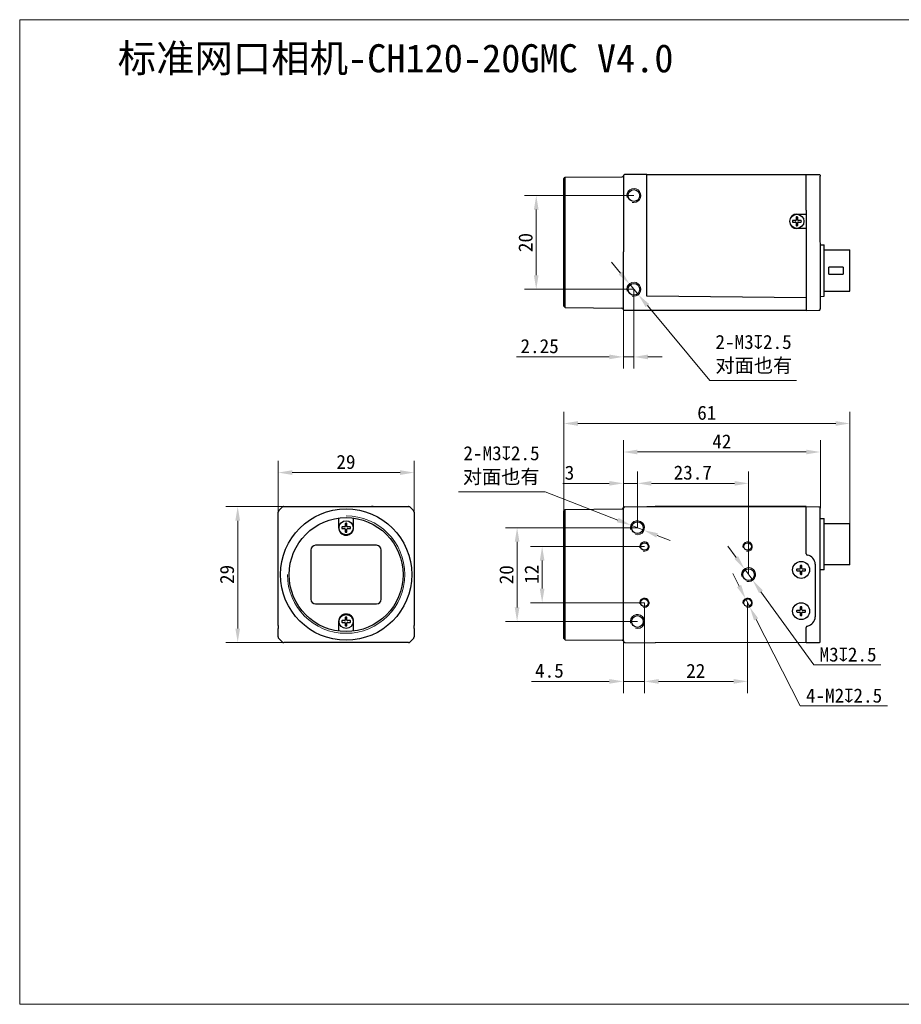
# Model space of a CAD drawing. Header units: millimetres. Extents: x 407 to 704, y 55 to 265.
# Tile 1 of 2: x 407 to 595, y 55 to 265. Entities that reach past the tile are written whole.
import ezdxf

# ---------------------------------------------------------------- set-up
doc = ezdxf.new("R2010")
doc.units = ezdxf.units.MM
doc.header["$LTSCALE"] = 16.335
doc.header["$PDMODE"] = 3
doc.header["$PDSIZE"] = 8
doc.layers.get('0').update_dxf_attribs({"linetype": 'CONTINUOUS'})
doc.layers.get('Defpoints').update_dxf_attribs({"linetype": 'CONTINUOUS'})
for name, color, linetype in [('00_COMPONENTS', 7, 'CONTINUOUS'), ('51__DRAFT_DIMS', 7, 'CONTINUOUS'), ('ASM_DXF_DIMENSION', 7, 'CONTINUOUS'), ('ASM_DXF_FORMAT', 7, 'CONTINUOUS'), ('D-01-35-26-0DXF_CONTINUOUS_LINE', 7, 'CONTINUOUS'), ('D-01-36-26-0DXF_CONTINUOUS_LINE', 7, 'CONTINUOUS')]:
    doc.layers.add(name, color=color, linetype=linetype)
doc.layers.add('AM_5', color=3, linetype='CONTINUOUS', lineweight=25)
doc.styles.get("Standard").update_dxf_attribs({"font": 'simfang.ttf'})
doc.dimstyles.new('DIMSTYLE_1', dxfattribs={"dimtxt": 3, "dimasz": 3, "dimexe": 2.5, "dimexo": 0, "dimgap": 0.75, "dimtad": 1, "dimdsep": 46, "dimtxsty": 'Standard', "dimblk": '_FILLED', "dimcen": 0.09, "dimclrd": 8, "dimclre": 8, "dimclrt": 7, "dimadec": 0, "dimazin": 0, "dimtp": 0.001, "dimtm": 0.001, "dimtfac": 1, "dimtofl": 0, "dimtmove": 0, "dimatfit": 3, "dimldrblk": '_FILLED', "dimfxl": 1, "dimtolj": 1, "dimlwd": 9, "dimlwe": 9, "dimarcsym": 0})
doc.dimstyles.new('DIMSTYLE_1$0', dxfattribs={"dimtxt": 3, "dimasz": 3, "dimexe": 2.5, "dimexo": 0, "dimgap": 0.75, "dimtad": 1, "dimdsep": 46, "dimtxsty": 'Standard', "dimblk": '_FILLED', "dimcen": 0.09, "dimclrd": 8, "dimclre": 8, "dimclrt": 7, "dimadec": 0, "dimazin": 0, "dimtp": 0.001, "dimtm": 0.001, "dimtfac": 1, "dimtofl": 0, "dimtmove": 0, "dimatfit": 3, "dimldrblk": '_FILLED', "dimfxl": 1, "dimtolj": 1, "dimlwd": 9, "dimlwe": 9, "dimarcsym": 0})
doc.dimstyles.new('DIMSTYLE_2', dxfattribs={"dimtxt": 3, "dimasz": 3, "dimexe": 2.5, "dimexo": 0, "dimtad": 1, "dimdec": 3, "dimdsep": 46, "dimtxsty": 'Standard', "dimblk": '_FILLED', "dimcen": 0.09, "dimclrd": 8, "dimclre": 8, "dimclrt": 7, "dimadec": 0, "dimazin": 0, "dimtp": 0.001, "dimtm": 0.001, "dimtfac": 1, "dimtdec": 3, "dimtmove": 0, "dimatfit": 2, "dimldrblk": '_FILLED', "dimfxl": 1, "dimtolj": 1, "dimlwd": 9, "dimlwe": 9, "dimarcsym": 0})

# ---------------------------------------------------------------- blocks, each defined once
blk = doc.blocks.new('_FILLED')
at = {"color": 0, "linetype": 'ByBlock'}
blk.add_solid([(0, 0), (-1, 0.167), (-1, -0.167)], dxfattribs=at)
blk = doc.blocks.new('*D145')
at = {"layer": 'D-01-35-26-0DXF_CONTINUOUS_LINE', "color": 8, "linetype": 'Continuous', "lineweight": 9}
for p, q in [((463.03, 161.32), (450.71, 161.32)), ((453.21, 158.32), (453.21, 135.32)), ((463.93, 132.32), (450.71, 132.32))]:
    blk.add_line(p, q, dxfattribs=at)
at = {"layer": 'Defpoints', "color": 0, "linetype": 'Continuous'}
for p in [(463.03, 161.32), (453.21, 132.32), (463.93, 132.32)]:
    blk.add_point(p, dxfattribs=at)
at = {"layer": 'D-01-35-26-0DXF_CONTINUOUS_LINE', "color": 8, "linetype": 'Continuous', "lineweight": 9, "xscale": 3, "yscale": 3, "zscale": 3}
for p, rotation in [((453.21, 161.32), 90), ((453.21, 132.32), 270)]:
    blk.add_blockref('_FILLED', p, dxfattribs=dict(at, rotation=rotation))
at = {"layer": 'D-01-35-26-0DXF_CONTINUOUS_LINE', "color": 7, "linetype": 'Continuous', "lineweight": 30, "insert": (449.42, 146.85), "char_height": 3, "attachment_point": 2, "rotation": 90}
blk.add_mtext('\\A1;29', dxfattribs=at)
blk = doc.blocks.new('*D146')
at = {"layer": 'D-01-35-26-0DXF_CONTINUOUS_LINE', "color": 8, "linetype": 'Continuous', "lineweight": 9}
for p, q in [((461.83, 160.11), (461.83, 171.08)), ((490.83, 160.11), (490.83, 171.08)), ((464.83, 168.58), (487.83, 168.58))]:
    blk.add_line(p, q, dxfattribs=at)
at = {"layer": 'Defpoints', "color": 0, "linetype": 'Continuous'}
for p in [(490.83, 168.58), (461.83, 160.11), (490.83, 160.11)]:
    blk.add_point(p, dxfattribs=at)
at = {"layer": 'D-01-35-26-0DXF_CONTINUOUS_LINE', "color": 8, "linetype": 'Continuous', "lineweight": 9, "xscale": 3, "yscale": 3, "zscale": 3, "rotation": 180}
blk.add_blockref('_FILLED', (461.83, 168.58), dxfattribs=at)
at = {"layer": 'D-01-35-26-0DXF_CONTINUOUS_LINE', "color": 8, "linetype": 'Continuous', "lineweight": 9, "xscale": 3, "yscale": 3, "zscale": 3}
blk.add_blockref('_FILLED', (490.83, 168.58), dxfattribs=at)
at = {"layer": 'D-01-35-26-0DXF_CONTINUOUS_LINE', "color": 7, "linetype": 'Continuous', "lineweight": 30, "insert": (476.29, 172.36), "char_height": 3, "attachment_point": 2}
blk.add_mtext('\\A1;29', dxfattribs=at)
blk = doc.blocks.new('*D147')
at = {"layer": '51__DRAFT_DIMS', "color": 8, "lineweight": 9}
for p, q in [((538.43, 156.82), (538.43, 168.78)), ((562.13, 146.82), (562.13, 168.78)), ((541.43, 166.28), (559.13, 166.28))]:
    blk.add_line(p, q, dxfattribs=at)
at = {"layer": 'Defpoints', "color": 0}
for p in [(562.13, 166.28), (538.43, 156.82), (562.13, 146.82)]:
    blk.add_point(p, dxfattribs=at)
at = {"layer": '51__DRAFT_DIMS', "color": 8, "lineweight": 9, "xscale": 3, "yscale": 3, "zscale": 3, "rotation": 180}
blk.add_blockref('_FILLED', (538.43, 166.28), dxfattribs=at)
at = {"layer": '51__DRAFT_DIMS', "color": 8, "lineweight": 9, "xscale": 3, "yscale": 3, "zscale": 3}
blk.add_blockref('_FILLED', (562.13, 166.28), dxfattribs=at)
at = {"layer": '51__DRAFT_DIMS', "color": 7, "insert": (550.23, 170.08), "char_height": 3, "attachment_point": 2}
blk.add_mtext('\\A1;23.7', dxfattribs=at)
blk = doc.blocks.new('*D148')
at = {"color": 8, "linetype": 'Continuous', "lineweight": 9}
for p, q in [((535.43, 160.96), (535.43, 168.78)), ((538.43, 156.82), (538.43, 168.78)), ((532.43, 166.28), (522.56, 166.28)), ((538.43, 166.28), (535.43, 166.28)), ((541.43, 166.28), (544.43, 166.28))]:
    blk.add_line(p, q, dxfattribs=at)
at = {"layer": 'Defpoints', "color": 0, "linetype": 'Continuous'}
for p in [(538.43, 166.28), (535.43, 160.96), (538.43, 156.82)]:
    blk.add_point(p, dxfattribs=at)
at = {"color": 8, "linetype": 'Continuous', "lineweight": 9, "xscale": 3, "yscale": 3, "zscale": 3}
blk.add_blockref('_FILLED', (535.43, 166.28), dxfattribs=at)
at = {"color": 8, "linetype": 'Continuous', "lineweight": 9, "xscale": 3, "yscale": 3, "zscale": 3, "rotation": 180}
blk.add_blockref('_FILLED', (538.43, 166.28), dxfattribs=at)
at = {"color": 7, "linetype": 'Continuous', "lineweight": 30, "insert": (524.97, 170.06), "char_height": 3, "attachment_point": 3}
blk.add_mtext('\\A1;3', dxfattribs=at)
blk = doc.blocks.new('*D149')
at = {"layer": '51__DRAFT_DIMS', "color": 8, "lineweight": 9}
for p, q in [((539.93, 140.82), (539.93, 121.54)), ((561.93, 140.82), (561.93, 121.54)), ((542.93, 124.04), (558.93, 124.04))]:
    blk.add_line(p, q, dxfattribs=at)
at = {"layer": 'Defpoints', "color": 0}
for p in [(539.93, 140.82), (561.93, 140.82), (561.93, 124.04)]:
    blk.add_point(p, dxfattribs=at)
at = {"layer": '51__DRAFT_DIMS', "color": 8, "lineweight": 9, "xscale": 3, "yscale": 3, "zscale": 3, "rotation": 180}
blk.add_blockref('_FILLED', (539.93, 124.04), dxfattribs=at)
at = {"layer": '51__DRAFT_DIMS', "color": 8, "lineweight": 9, "xscale": 3, "yscale": 3, "zscale": 3}
blk.add_blockref('_FILLED', (561.93, 124.04), dxfattribs=at)
at = {"layer": '51__DRAFT_DIMS', "color": 7, "insert": (550.87, 127.79), "char_height": 3, "attachment_point": 2}
blk.add_mtext('\\A1;22', dxfattribs=at)
blk = doc.blocks.new('*D150')
at = {"color": 8, "linetype": 'Continuous', "lineweight": 9}
for p, q in [((539.93, 140.82), (539.93, 121.54)), ((535.43, 134.41), (535.43, 121.54)), ((532.43, 124.04), (515.82, 124.04)), ((539.93, 124.04), (535.43, 124.04)), ((542.93, 124.04), (545.93, 124.04))]:
    blk.add_line(p, q, dxfattribs=at)
at = {"layer": 'Defpoints', "color": 0, "linetype": 'Continuous'}
for p in [(539.93, 140.82), (535.43, 134.41), (539.93, 124.04)]:
    blk.add_point(p, dxfattribs=at)
at = {"color": 8, "linetype": 'Continuous', "lineweight": 9, "xscale": 3, "yscale": 3, "zscale": 3}
blk.add_blockref('_FILLED', (535.43, 124.04), dxfattribs=at)
at = {"color": 8, "linetype": 'Continuous', "lineweight": 9, "xscale": 3, "yscale": 3, "zscale": 3, "rotation": 180}
blk.add_blockref('_FILLED', (539.93, 124.04), dxfattribs=at)
at = {"color": 7, "linetype": 'Continuous', "lineweight": 30, "insert": (522.73, 127.84), "char_height": 3, "attachment_point": 3}
blk.add_mtext('\\A1;4.5', dxfattribs=at)
blk = doc.blocks.new('*D151')
at = {"layer": '51__DRAFT_DIMS', "color": 8, "lineweight": 9}
for p, q in [((538.43, 156.82), (510.28, 156.82)), ((512.78, 153.82), (512.78, 139.82)), ((538.43, 136.82), (510.28, 136.82))]:
    blk.add_line(p, q, dxfattribs=at)
at = {"layer": 'Defpoints', "color": 0}
for p in [(538.43, 156.82), (512.78, 136.82), (538.43, 136.82)]:
    blk.add_point(p, dxfattribs=at)
at = {"layer": '51__DRAFT_DIMS', "color": 8, "lineweight": 9, "xscale": 3, "yscale": 3, "zscale": 3}
for p, rotation in [((512.78, 156.82), 90), ((512.78, 136.82), 270)]:
    blk.add_blockref('_FILLED', p, dxfattribs=dict(at, rotation=rotation))
at = {"layer": '51__DRAFT_DIMS', "color": 7, "insert": (509, 146.79), "char_height": 3, "attachment_point": 2, "rotation": 90}
blk.add_mtext('\\A1;20', dxfattribs=at)
blk = doc.blocks.new('*D152')
at = {"layer": '51__DRAFT_DIMS', "color": 8, "lineweight": 9}
for p, q in [((539.93, 152.82), (515.62, 152.82)), ((518.12, 143.82), (518.12, 149.82)), ((539.93, 140.82), (515.62, 140.82))]:
    blk.add_line(p, q, dxfattribs=at)
at = {"layer": 'Defpoints', "color": 0}
for p in [(518.12, 152.82), (539.93, 152.82), (539.93, 140.82)]:
    blk.add_point(p, dxfattribs=at)
at = {"layer": '51__DRAFT_DIMS', "color": 8, "lineweight": 9, "xscale": 3, "yscale": 3, "zscale": 3}
for p, rotation in [((518.12, 152.82), 90), ((518.12, 140.82), 270)]:
    blk.add_blockref('_FILLED', p, dxfattribs=dict(at, rotation=rotation))
at = {"layer": '51__DRAFT_DIMS', "color": 7, "insert": (514.37, 146.9), "char_height": 3, "attachment_point": 2, "rotation": 90}
blk.add_mtext('\\A1;12', dxfattribs=at)
blk = doc.blocks.new('*D158')
at = {"layer": 'AM_5', "color": 8, "lineweight": 9}
for p, q in [((535.43, 160.97), (535.43, 175.47)), ((577.43, 160.97), (577.43, 175.47))]:
    blk.add_line(p, q, dxfattribs=at)
at = {"layer": 'AM_5', "color": 8, "linetype": 'Continuous', "lineweight": 9}
blk.add_line((538.43, 172.97), (574.43, 172.97), dxfattribs=at)
at = {"layer": 'Defpoints', "color": 0}
for p in [(577.43, 172.97), (535.43, 160.97), (577.43, 160.97)]:
    blk.add_point(p, dxfattribs=at)
at = {"layer": 'AM_5', "color": 8, "lineweight": 9, "xscale": 3, "yscale": 3, "zscale": 3, "rotation": 180}
blk.add_blockref('_FILLED', (535.43, 172.97), dxfattribs=at)
at = {"layer": 'AM_5', "color": 8, "lineweight": 9, "xscale": 3, "yscale": 3, "zscale": 3}
blk.add_blockref('_FILLED', (577.43, 172.97), dxfattribs=at)
at = {"layer": 'AM_5', "color": 7, "insert": (556.43, 175.22), "char_height": 3, "attachment_point": 5}
blk.add_mtext('\\A1;42', dxfattribs=at)
blk = doc.blocks.new('*D162')
at = {"layer": '51__DRAFT_DIMS', "color": 8, "lineweight": 9}
for p, q in [((537.68, 227.67), (514.36, 227.67)), ((516.86, 224.67), (516.86, 210.67)), ((537.68, 207.67), (514.36, 207.67))]:
    blk.add_line(p, q, dxfattribs=at)
at = {"layer": 'Defpoints', "color": 0}
for p in [(537.68, 227.67), (516.86, 207.67), (537.68, 207.67)]:
    blk.add_point(p, dxfattribs=at)
at = {"layer": '51__DRAFT_DIMS', "color": 8, "lineweight": 9, "xscale": 3, "yscale": 3, "zscale": 3}
for p, rotation in [((516.86, 227.67), 90), ((516.86, 207.67), 270)]:
    blk.add_blockref('_FILLED', p, dxfattribs=dict(at, rotation=rotation))
at = {"layer": '51__DRAFT_DIMS', "color": 7, "insert": (513.07, 217.64), "char_height": 3, "attachment_point": 2, "rotation": 90}
blk.add_mtext('\\A1;20', dxfattribs=at)
blk = doc.blocks.new('*D164')
at = {"color": 8, "linetype": 'Continuous', "lineweight": 9}
for p, q in [((537.68, 207.67), (537.68, 190.75)), ((535.43, 205.54), (535.43, 190.75)), ((532.43, 193.25), (512.63, 193.25)), ((537.68, 193.25), (535.43, 193.25)), ((540.68, 193.25), (543.68, 193.25))]:
    blk.add_line(p, q, dxfattribs=at)
at = {"layer": 'Defpoints', "color": 0, "linetype": 'Continuous'}
for p in [(537.68, 207.67), (535.43, 205.54), (537.68, 193.25)]:
    blk.add_point(p, dxfattribs=at)
at = {"color": 8, "linetype": 'Continuous', "lineweight": 9, "xscale": 3, "yscale": 3, "zscale": 3}
blk.add_blockref('_FILLED', (535.43, 193.25), dxfattribs=at)
at = {"color": 8, "linetype": 'Continuous', "lineweight": 9, "xscale": 3, "yscale": 3, "zscale": 3, "rotation": 180}
blk.add_blockref('_FILLED', (537.68, 193.25), dxfattribs=at)
at = {"color": 7, "linetype": 'Continuous', "lineweight": 30, "insert": (521.66, 197.05), "char_height": 3, "attachment_point": 3}
blk.add_mtext('\\A1;2.25', dxfattribs=at)
blk = doc.blocks.new('*D178')
at = {"layer": 'ASM_DXF_DIMENSION', "color": 8, "linetype": 'Continuous', "lineweight": 9}
for p, q in [((559.49, 150.46), (557.73, 152.89)), ((561.25, 148.03), (563.01, 145.6)), ((564.77, 143.17), (576.04, 127.6)), ((590.34, 127.6), (576.04, 127.6))]:
    blk.add_line(p, q, dxfattribs=at)
at = {"layer": 'Defpoints', "color": 0}
for p in [(561.25, 148.03), (563.01, 145.6)]:
    blk.add_point(p, dxfattribs=at)
at = {"layer": 'ASM_DXF_DIMENSION', "color": 8, "linetype": 'ByBlock', "lineweight": 9, "xscale": 3, "yscale": 3, "zscale": 3}
for p, rotation in [((561.25, 148.03), 305.9015583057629), ((563.01, 145.6), 125.9015583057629)]:
    blk.add_blockref('_FILLED', p, dxfattribs=dict(at, rotation=rotation))
at = {"layer": 'ASM_DXF_DIMENSION', "color": 7, "lineweight": 15, "insert": (577.25, 131.28), "char_height": 3, "attachment_point": 1}
blk.add_mtext('\\A1;{M3{\\fgdt;x}2.5}', dxfattribs=at)
blk = doc.blocks.new('*D179')
at = {"layer": 'ASM_DXF_DIMENSION', "color": 8, "linetype": 'Continuous', "lineweight": 9}
for p, q in [((560.11, 144.38), (558.74, 147.05)), ((561.47, 141.71), (562.38, 139.92)), ((563.75, 137.25), (573.15, 118.85)), ((591.72, 118.85), (573.15, 118.85))]:
    blk.add_line(p, q, dxfattribs=at)
at = {"layer": 'Defpoints', "color": 0}
for p in [(561.47, 141.71), (562.38, 139.92)]:
    blk.add_point(p, dxfattribs=at)
at = {"layer": 'ASM_DXF_DIMENSION', "color": 8, "linetype": 'ByBlock', "lineweight": 9, "xscale": 3, "yscale": 3, "zscale": 3}
for p, rotation in [((561.47, 141.71), 297.0607230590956), ((562.38, 139.92), 117.0607230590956)]:
    blk.add_blockref('_FILLED', p, dxfattribs=dict(at, rotation=rotation))
at = {"layer": 'ASM_DXF_DIMENSION', "color": 7, "lineweight": 15, "insert": (574.36, 122.52), "char_height": 3, "attachment_point": 1}
blk.add_mtext('\\A1;{4-M2{\\fgdt;x}2.5}', dxfattribs=at)
blk = doc.blocks.new('*D180')
at = {"layer": 'ASM_DXF_DIMENSION', "color": 8, "linetype": 'Continuous', "lineweight": 9}
for p, q in [((500.29, 164.47), (518.79, 164.47)), ((534.24, 158.45), (518.79, 164.47)), ((539.83, 156.27), (537.03, 157.36)), ((542.62, 155.18), (545.42, 154.09))]:
    blk.add_line(p, q, dxfattribs=at)
at = {"layer": 'Defpoints', "color": 0}
for p in [(537.03, 157.36), (539.83, 156.27)]:
    blk.add_point(p, dxfattribs=at)
at = {"layer": 'ASM_DXF_DIMENSION', "color": 8, "linetype": 'ByBlock', "lineweight": 9, "xscale": 3, "yscale": 3, "zscale": 3}
for p, rotation in [((537.03, 157.36), 338.7108052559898), ((539.83, 156.27), 158.7108052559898)]:
    blk.add_blockref('_FILLED', p, dxfattribs=dict(at, rotation=rotation))
at = {"layer": 'ASM_DXF_DIMENSION', "color": 7, "lineweight": 15, "insert": (517.58, 174.21), "char_height": 3, "attachment_point": 3}
blk.add_mtext('\\A1;{2-M3{\\fgdt;x}2.5\\P对面也有}', dxfattribs=at)
blk = doc.blocks.new('*D181')
at = {"layer": 'ASM_DXF_DIMENSION', "color": 8, "linetype": 'Continuous', "lineweight": 9}
for p, q in [((534.8, 211.13), (532.88, 213.44)), ((536.72, 208.82), (538.64, 206.51)), ((540.55, 204.21), (553.86, 188.2)), ((572.36, 188.2), (553.86, 188.2))]:
    blk.add_line(p, q, dxfattribs=at)
at = {"layer": 'Defpoints', "color": 0}
for p in [(536.72, 208.82), (538.64, 206.51)]:
    blk.add_point(p, dxfattribs=at)
at = {"layer": 'ASM_DXF_DIMENSION', "color": 8, "linetype": 'ByBlock', "lineweight": 9, "xscale": 3, "yscale": 3, "zscale": 3}
for p, rotation in [((536.72, 208.82), 309.7388629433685), ((538.64, 206.51), 129.7388629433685)]:
    blk.add_blockref('_FILLED', p, dxfattribs=dict(at, rotation=rotation))
at = {"layer": 'ASM_DXF_DIMENSION', "color": 7, "lineweight": 15, "insert": (555.07, 197.94), "char_height": 3, "attachment_point": 1}
blk.add_mtext('\\A1;{2-M3{\\fgdt;x}2.5\\P对面也有}', dxfattribs=at)
blk = doc.blocks.new('*D182')
at = {"color": 8, "lineweight": 9}
for p, q in [((522.73, 160.41), (522.73, 181.55)), ((583.73, 157.74), (583.73, 181.55)), ((525.73, 179.05), (580.73, 179.05))]:
    blk.add_line(p, q, dxfattribs=at)
at = {"layer": 'Defpoints', "color": 0}
for p in [(583.73, 179.05), (522.73, 160.41), (583.73, 157.74)]:
    blk.add_point(p, dxfattribs=at)
at = {"color": 8, "linetype": 'ByBlock', "lineweight": 9, "xscale": 3, "yscale": 3, "zscale": 3, "rotation": 180}
blk.add_blockref('_FILLED', (522.73, 179.05), dxfattribs=at)
at = {"color": 8, "linetype": 'ByBlock', "lineweight": 9, "xscale": 3, "yscale": 3, "zscale": 3}
blk.add_blockref('_FILLED', (583.73, 179.05), dxfattribs=at)
at = {"color": 7, "insert": (553.23, 181.32), "char_height": 3, "attachment_point": 5}
blk.add_mtext('\\A1;61', dxfattribs=at)

msp = doc.modelspace()

# ---------------------------------------------------------------- linework, layer by layer
at = {"layer": '00_COMPONENTS', "color": 7}
for p, q in [((535.436, 231.8958), (535.4361, 231.8963)), ((572.248, 223.0143), (572.248, 222.4481)), ((572.608, 222.4481), (572.608, 223.0143)), ((572.148, 222.3481), (571.5818, 222.3481)), ((571.5818, 221.9881), (572.148, 221.9881)), ((572.248, 221.8881), (572.248, 221.3218)), ((572.608, 221.3218), (572.608, 221.8881)), ((573.2742, 222.3481), (572.708, 222.3481)), ((572.708, 221.9881), (573.2742, 221.9881)), ((574.428, 206.4981), (574.4272, 206.4073)), ((535.4275, 203.467), (535.4276, 203.4612)), ((535.428, 203.477), (535.428, 203.4828)), ((577.115, 203.1915), (577.129, 203.1916)), ((577.1294, 203.1916), (577.1282, 203.1916)), ((577.129, 203.1916), (577.1376, 203.1917)), ((535.4361, 161.0436), (535.4325, 161.0263)), ((535.4351, 161.0395), (535.4345, 161.0367)), ((535.4356, 161.0416), (535.4349, 161.0382)), ((535.4354, 161.0408), (535.4361, 161.0435)), ((535.4358, 161.0425), (535.4361, 161.0434)), ((577.4279, 160.9832), (577.428, 160.9773)), ((476.1479, 157.6616), (476.1479, 157.0954)), ((476.5079, 157.0954), (476.5079, 157.6616)), ((476.0479, 156.9954), (475.4816, 156.9954)), ((475.4816, 156.6354), (476.0479, 156.6354)), ((476.1479, 156.5354), (476.1479, 155.9691)), ((476.5079, 155.9691), (476.5079, 156.5354)), ((477.1741, 156.9954), (476.6079, 156.9954)), ((476.6079, 156.6354), (477.1741, 156.6354)), ((461.852, 155.3654), (461.8519, 155.3654)), ((573.048, 147.9954), (572.4818, 147.9954)), ((572.4818, 147.6354), (573.048, 147.6354)), ((573.148, 148.6616), (573.148, 148.0954)), ((573.148, 147.5354), (573.148, 146.9691)), ((573.508, 148.0954), (573.508, 148.6616)), ((573.508, 146.9691), (573.508, 147.5354)), ((574.1742, 147.9954), (573.608, 147.9954)), ((573.608, 147.6354), (574.1742, 147.6354)), ((573.048, 139.1954), (572.4818, 139.1954)), ((572.4818, 138.8354), (573.048, 138.8354)), ((573.148, 139.8616), (573.148, 139.2954)), ((573.148, 138.7354), (573.148, 138.1691)), ((573.508, 139.2954), (573.508, 139.8616)), ((573.508, 138.1691), (573.508, 138.7354)), ((574.1742, 139.1954), (573.608, 139.1954)), ((573.608, 138.8354), (574.1742, 138.8354)), ((476.0479, 136.9954), (475.4816, 136.9954)), ((475.4816, 136.6354), (476.0479, 136.6354)), ((476.1479, 137.6616), (476.1479, 137.0954)), ((476.1479, 136.5354), (476.1479, 135.9691)), ((476.5079, 137.0954), (476.5079, 137.6616)), ((476.5079, 135.9691), (476.5079, 136.5354)), ((477.1741, 136.9954), (476.6079, 136.9954)), ((476.6079, 136.6354), (477.1741, 136.6354)), ((490.8037, 138.2653), (490.8038, 138.2654)), ((535.4325, 132.6045), (535.4361, 132.5873)), ((535.4361, 132.5873), (535.4356, 132.5892))]:
    msp.add_line(p, q, dxfattribs=at)
at = {"layer": '00_COMPONENTS', "color": 4}
msp.add_line((476.0479, 136.9954), (476.0479, 137.0245), dxfattribs=at)
at = {"layer": '00_COMPONENTS', "color": 7}
for points in [[(535.4325, 161.0262), (535.4333, 161.0306), (535.4341, 161.0348), (535.4349, 161.0382)], [(535.4338, 161.0333), (535.4331, 161.0293), (535.4325, 161.0263)], [(535.4338, 132.5974), (535.4331, 132.6015), (535.4325, 132.6045)], [(535.4325, 132.6045), (535.4333, 132.6001), (535.4341, 132.5959), (535.4349, 132.5925), (535.4354, 132.59)], [(535.4358, 132.5882), (535.4351, 132.5912), (535.4345, 132.594)]]:
    msp.add_lwpolyline(points, dxfattribs=at)
for centre, radius, start, end in [((535.7374, 231.8252), 0.3096, 168.591806, 169.235163), ((572.348, 223.0143), 0.1, 95.400537, 180), ((572.428, 222.1681), 0.95, 84.599463, 95.400537), ((572.508, 223.0143), 0.1, 0, 84.599463), ((572.428, 222.1681), 0.95, 174.599463, 185.400537), ((571.5818, 222.2481), 0.1, 90, 174.599463), ((571.5818, 222.0881), 0.1, 185.400537, 270), ((572.148, 222.4481), 0.1, 270, 0), ((572.148, 221.8881), 0.1, 0, 90), ((572.348, 221.3218), 0.1, 180, 264.599463), ((572.428, 222.1681), 0.95, 264.599463, 275.400537), ((572.508, 221.3218), 0.1, 275.400537, 0), ((572.708, 222.4481), 0.1, 180, 270), ((572.708, 221.8881), 0.1, 90, 180), ((573.2742, 222.2481), 0.1, 5.400537, 90), ((573.2742, 222.0881), 0.1, 270, 354.599463), ((572.428, 222.1681), 0.95, 354.599463, 5.400537), ((462.3305, 160.1079), 0.5027, 165.033075, 179.959707), ((462.3284, 160.1077), 0.5007, 145.034134, 149.973803), ((462.3291, 160.1073), 0.5015, 135.024712, 145.043164), ((463.0359, 160.8141), 0.5015, 124.963589, 134.975313), ((463.0353, 160.8127), 0.5027, 90.04029, 104.966887), ((535.7277, 160.9744), 0.2997, 170.015265, 180.005781), ((535.7287, 160.9744), 0.3007, 178.029562, 180.002594), ((535.7284, 160.9743), 0.3004, 170.03587, 178.017824), ((476.2479, 157.6616), 0.1, 95.400537, 180), ((476.3279, 156.8154), 0.95, 84.599463, 95.400537), ((476.4079, 157.6616), 0.1, 0, 84.599463), ((476.3279, 156.8154), 0.95, 174.599463, 185.400537), ((475.4816, 156.8954), 0.1, 90, 174.599463), ((475.4816, 156.7354), 0.1, 185.400537, 270), ((476.0479, 157.0954), 0.1, 270, 0), ((476.0479, 156.5354), 0.1, 0, 90), ((476.2479, 155.9691), 0.1, 180, 264.599463), ((476.3279, 156.8154), 0.95, 264.599463, 275.400537), ((476.4079, 155.9691), 0.1, 275.400537, 0), ((476.6079, 157.0954), 0.1, 180, 270), ((476.6079, 156.5354), 0.1, 90, 180), ((477.1741, 156.8954), 0.1, 5.400537, 90), ((477.1741, 156.7354), 0.1, 270, 354.599463), ((476.3279, 156.8154), 0.95, 354.599463, 5.400537), ((573.328, 147.8154), 0.95, 174.599463, 185.400537), ((572.4818, 147.8954), 0.1, 90, 174.599463), ((572.4818, 147.7354), 0.1, 185.400537, 270), ((573.048, 148.0954), 0.1, 270, 0), ((573.048, 147.5354), 0.1, 0, 90), ((573.248, 148.6616), 0.1, 95.400537, 180), ((573.328, 147.8154), 0.95, 84.599463, 95.400537), ((573.408, 148.6616), 0.1, 0, 84.599463), ((573.608, 148.0954), 0.1, 180, 270), ((573.608, 147.5354), 0.1, 90, 180), ((574.1742, 147.8954), 0.1, 5.400537, 90), ((574.1742, 147.7354), 0.1, 270, 354.599463), ((573.328, 147.8154), 0.95, 354.599463, 5.400537), ((573.248, 146.9691), 0.1, 180, 264.599463), ((573.328, 147.8154), 0.95, 264.599463, 275.400537), ((573.408, 146.9691), 0.1, 275.400537, 0), ((573.328, 139.0154), 0.95, 174.599463, 185.400537), ((572.4818, 139.0954), 0.1, 90, 174.599463), ((572.4818, 138.9354), 0.1, 185.400537, 270), ((573.048, 139.2954), 0.1, 270, 0), ((573.048, 138.7354), 0.1, 0, 90), ((573.248, 139.8616), 0.1, 95.400537, 180), ((573.328, 139.0154), 0.95, 84.599463, 95.400537), ((573.408, 139.8616), 0.1, 0, 84.599463), ((573.608, 139.2954), 0.1, 180, 270), ((573.608, 138.7354), 0.1, 90, 180), ((574.1742, 139.0954), 0.1, 5.400537, 90), ((574.1742, 138.9354), 0.1, 270, 354.599463), ((573.328, 139.0154), 0.95, 354.599463, 5.400537), ((476.3279, 136.8154), 0.95, 174.599463, 185.400537), ((475.4816, 136.8954), 0.1, 90, 174.599463), ((475.4816, 136.7354), 0.1, 185.400537, 270), ((476.0479, 137.0954), 0.1, 270, 0), ((476.0479, 136.5354), 0.1, 0, 90), ((476.2479, 137.6616), 0.1, 95.400537, 180), ((476.3279, 136.8154), 0.95, 84.599463, 95.400537), ((476.4079, 137.6616), 0.1, 0, 84.599463), ((476.6079, 137.0954), 0.1, 180, 270), ((476.6079, 136.5354), 0.1, 90, 180), ((477.1741, 136.8954), 0.1, 5.400537, 90), ((477.1741, 136.7354), 0.1, 270, 354.599463), ((476.3279, 136.8154), 0.95, 354.599463, 5.400537), ((573.248, 138.1691), 0.1, 180, 264.599463), ((573.328, 139.0154), 0.95, 264.599463, 275.400537), ((573.408, 138.1691), 0.1, 275.400537, 0), ((476.2479, 135.9691), 0.1, 180, 264.599463), ((476.3279, 136.8154), 0.95, 264.599463, 275.400537), ((476.4079, 135.9691), 0.1, 275.400537, 0), ((535.7296, 132.6564), 0.3016, 179.996738, 181.994019)]:
    msp.add_arc(centre, radius, start, end, dxfattribs=at)
at = {"layer": '00_COMPONENTS', "color": 4}
for centre, radius, start, end in [((535.1426, 203.468), 0.2854, 0.005766, 2.945615), ((535.7298, 160.9641), 0.3018, 178.065006, 179.997459), ((535.7298, 132.6666), 0.3018, 180.002541, 181.934994), ((535.4476, 132.6666), 0.0196, 179.94319, 193.897679)]:
    msp.add_arc(centre, radius, start, end, dxfattribs=at)
at = {"layer": '00_COMPONENTS', "color": 7}
msp.add_ellipse((482.1279, 161.3119), major_axis=(0.4, 0), ratio=0.00872687, start_param=-4.71238898, end_param=-3.14159265, dxfattribs=at)
at = {"layer": '00_COMPONENTS', "color": 4}
msp.add_open_spline([(535.4287, 203.4786), (535.4285, 203.4793), (535.4281, 203.4807), (535.428, 203.4821), (535.428, 203.4828)], degree=3, knots=[0, 0, 0, 0, 0.49871374, 1, 1, 1, 1], dxfattribs=at)
at = {"layer": 'ASM_DXF_FORMAT', "color": 7, "linetype": 'Continuous', "lineweight": 15}
for p, q in [((406.7343, 55.1704), (406.7343, 265.1704)), ((406.7343, 265.1704), (703.7343, 265.1704)), ((406.7343, 55.1704), (703.7343, 55.1704))]:
    msp.add_line(p, q, dxfattribs=at)
at = {"layer": 'D-01-35-26-0DXF_CONTINUOUS_LINE', "color": 7, "linetype": 'Continuous', "lineweight": 30}
for p, q in [((522.728, 231.2583), (523.028, 231.5599)), ((522.728, 204.0779), (522.728, 231.2583)), ((523.028, 231.5599), (535.1468, 231.6656)), ((523.028, 203.7763), (523.028, 231.5599)), ((540.428, 232.1681), (535.7222, 232.127)), ((540.428, 206.7948), (540.428, 232.1681)), ((540.428, 232.1681), (574.428, 232.1681)), ((574.428, 232.1681), (577.1368, 232.1444)), ((574.428, 224.5264), (574.428, 232.1681)), ((577.4286, 203.4859), (577.428, 231.8312)), ((572.428, 223.7181), (574.428, 223.7181)), ((574.428, 224.5264), (574.428, 219.8098)), ((574.428, 220.6181), (572.428, 220.6181)), ((574.428, 219.8098), (574.428, 206.4981)), ((577.428, 217.168), (578.228, 217.1679)), ((578.228, 206.1681), (578.228, 217.1679)), ((535.428, 203.4681), (535.428, 215.6834)), ((578.228, 216.093), (583.728, 216.093)), ((583.728, 207.243), (583.728, 216.093)), ((582.328, 212.418), (579.228, 212.418)), ((579.228, 210.918), (579.228, 212.418)), ((582.328, 212.418), (582.328, 210.918)), ((579.228, 210.918), (582.328, 210.918)), ((540.428, 206.1681), (540.428, 206.7948)), ((574.428, 205.8714), (540.428, 206.1681)), ((574.428, 206.4981), (574.428, 203.1681)), ((577.428, 206.168), (578.228, 206.1681)), ((578.228, 207.243), (583.728, 207.243)), ((522.728, 204.0779), (523.028, 203.7763)), ((523.028, 203.7763), (535.1386, 203.6706)), ((574.428, 203.1681), (535.728, 203.1681)), ((574.428, 203.1681), (577.1363, 203.1917)), ((461.8279, 135.9421), (461.8279, 160.1083)), ((461.9743, 160.4618), (462.6814, 161.1689)), ((463.035, 161.3154), (481.8162, 161.3154)), ((481.8712, 161.3154), (489.6207, 161.3154)), ((489.9743, 161.1689), (490.6814, 160.4618)), ((490.8279, 160.1083), (490.8279, 135.9421)), ((522.728, 160.4056), (523.028, 160.7072)), ((522.728, 133.2252), (522.728, 160.4056)), ((523.028, 160.7072), (535.1468, 160.8129)), ((523.028, 132.9236), (523.028, 160.7072)), ((535.428, 132.6666), (535.428, 160.9743)), ((535.7254, 161.2743), (542.2054, 161.3309)), ((540.428, 161.3154), (574.428, 161.3154)), ((574.428, 161.3284), (542.2054, 161.3309)), ((574.428, 151.2828), (574.428, 161.3284)), ((574.428, 161.3154), (577.1161, 161.2919)), ((577.428, 132.6534), (577.428, 160.9785)), ((474.7279, 158.8596), (474.7279, 156.8154)), ((477.9279, 156.8154), (477.9279, 158.8596)), ((577.428, 158.8155), (578.228, 158.8155)), ((578.228, 147.8155), (578.228, 158.8155)), ((578.228, 157.7405), (583.728, 157.7405)), ((583.728, 148.8905), (583.728, 157.7405)), ((468.8279, 152.0654), (468.8279, 141.5654)), ((482.8279, 153.0654), (469.8279, 153.0654)), ((483.8279, 141.5654), (483.8279, 152.0654)), ((576.328, 149.0179), (576.328, 137.8129)), ((578.228, 147.8155), (577.428, 147.8155)), ((583.728, 148.8905), (578.228, 148.8905)), ((469.8279, 140.5654), (482.8279, 140.5654)), ((474.7279, 136.8154), (474.7279, 134.7712)), ((477.9279, 134.7712), (477.9279, 136.8154)), ((461.8279, 135.9421), (461.8279, 135.3154)), ((461.8279, 133.5225), (461.8279, 135.3154)), ((490.8279, 135.3154), (490.8279, 135.9421)), ((490.8279, 135.3154), (490.8279, 133.5225)), ((574.428, 132.3023), (574.428, 135.5479)), ((461.9743, 133.1689), (462.6814, 132.4618)), ((489.6208, 132.3154), (463.035, 132.3154)), ((489.9743, 132.4618), (490.6814, 133.1689)), ((490.6462, 133.1344), (490.6465, 133.134)), ((522.728, 133.2252), (523.028, 132.9236)), ((523.028, 132.9236), (535.1468, 132.8178)), ((535.7254, 132.3564), (542.2054, 132.2999)), ((574.428, 132.3023), (542.2054, 132.2999)), ((574.428, 132.3154), (577.1363, 132.339)), ((577.1294, 132.3389), (577.1282, 132.3389))]:
    msp.add_line(p, q, dxfattribs=at)
msp.add_lwpolyline([(535.4283, 231.827, 0.01175048), (535.428, 231.8126), (535.428, 219.6527)], format="xyb", dxfattribs=at)
for points in [[(577.1376, 203.1917), (577.1406, 203.1918), (577.1447, 203.1919), (577.149, 203.1921), (577.1531, 203.1923), (577.1575, 203.1926), (577.1619, 203.193), (577.1664, 203.1935), (577.1709, 203.194), (577.1755, 203.1946), (577.1802, 203.1953), (577.1849, 203.1961), (577.1896, 203.197), (577.1944, 203.1979), (577.1992, 203.199), (577.204, 203.2001), (577.2089, 203.2014), (577.2138, 203.2027)], [(577.2138, 203.2027), (577.2186, 203.2041), (577.2235, 203.2056), (577.2284, 203.2072), (577.2333, 203.2089)], [(577.2333, 203.2089), (577.2382, 203.2107), (577.2431, 203.2126), (577.248, 203.2146), (577.2529, 203.2167), (577.2579, 203.219), (577.2628, 203.2213), (577.2678, 203.2238), (577.2728, 203.2264), (577.2778, 203.2291), (577.2828, 203.232), (577.2878, 203.235), (577.2928, 203.2381), (577.2978, 203.2414), (577.3028, 203.2448), (577.3078, 203.2484), (577.3128, 203.252), (577.3177, 203.2559), (577.3226, 203.2599), (577.3274, 203.264), (577.3322, 203.2682), (577.3369, 203.2726), (577.3416, 203.2771), (577.3462, 203.2817), (577.3507, 203.2865), (577.3551, 203.2914), (577.3594, 203.2964), (577.3637, 203.3016), (577.3678, 203.3069), (577.3719, 203.3123), (577.3759, 203.3179), (577.3797, 203.3236), (577.3835, 203.3294), (577.3871, 203.3353), (577.3906, 203.3413), (577.394, 203.3475), (577.3973, 203.3538), (577.4004, 203.3602), (577.4034, 203.3667), (577.4062, 203.3734), (577.4089, 203.3801), (577.4115, 203.3869), (577.4139, 203.3939), (577.4161, 203.4009), (577.4181, 203.408), (577.42, 203.4153), (577.4217, 203.4226), (577.4233, 203.43), (577.4246, 203.4374), (577.4258, 203.445), (577.4267, 203.4525), (577.4275, 203.4598), (577.428, 203.4668), (577.4284, 203.4735), (577.4285, 203.4794), (577.4286, 203.4844), (577.4286, 203.4859)], [(577.115, 132.3388), (577.129, 132.3389), (577.1375, 132.339), (577.1403, 132.3391), (577.1443, 132.3392), (577.1485, 132.3394), (577.1527, 132.3396), (577.1571, 132.3399), (577.1615, 132.3403), (577.166, 132.3407), (577.1705, 132.3413), (577.1751, 132.3419), (577.1798, 132.3426), (577.1845, 132.3434), (577.1893, 132.3442), (577.194, 132.3452), (577.1989, 132.3462), (577.2037, 132.3474), (577.2086, 132.3486), (577.2134, 132.3499)], [(577.2134, 132.3499), (577.2183, 132.3513), (577.2232, 132.3528), (577.2281, 132.3544), (577.233, 132.3561)], [(577.233, 132.3561), (577.2379, 132.3579), (577.2428, 132.3598), (577.2477, 132.3618), (577.2527, 132.3639), (577.2576, 132.3661), (577.2626, 132.3685), (577.2676, 132.371), (577.2726, 132.3736), (577.2776, 132.3763), (577.2826, 132.3791), (577.2876, 132.3821), (577.2926, 132.3853), (577.2977, 132.3886), (577.3027, 132.392), (577.3077, 132.3955), (577.3126, 132.3992), (577.3176, 132.4031), (577.3225, 132.4071), (577.3273, 132.4112), (577.3321, 132.4154), (577.3368, 132.4198), (577.3415, 132.4243), (577.3461, 132.429), (577.3506, 132.4337), (577.355, 132.4386), (577.3594, 132.4437), (577.3636, 132.4488), (577.3678, 132.4541), (577.3719, 132.4596), (577.3759, 132.4651), (577.3797, 132.4708), (577.3835, 132.4766), (577.3871, 132.4826), (577.3906, 132.4886), (577.394, 132.4948), (577.3973, 132.5011), (577.4004, 132.5075), (577.4034, 132.5141), (577.4063, 132.5207), (577.409, 132.5275), (577.4115, 132.5343), (577.4139, 132.5413), (577.4161, 132.5483), (577.4182, 132.5555), (577.4201, 132.5627), (577.4218, 132.57), (577.4233, 132.5775), (577.4246, 132.5849), (577.4258, 132.5924), (577.4267, 132.6), (577.4275, 132.6072), (577.428, 132.6142), (577.4284, 132.6209), (577.4286, 132.6268), (577.4286, 132.6318), (577.4286, 132.6332)]]:
    msp.add_lwpolyline(points, dxfattribs=at)
for centre, radius in [((537.678, 227.6681), 1.25), ((572.428, 222.1681), 1.5), ((537.678, 207.6681), 1.25), ((476.3279, 146.8154), 14), ((476.3279, 146.8154), 12.15), ((476.3279, 156.8154), 1.5), ((538.428, 156.8154), 1.25), ((539.928, 152.8154), 0.8), ((561.928, 152.8154), 0.8), ((573.328, 147.8154), 1.8), ((562.128, 146.8154), 1.25), ((562.128, 146.8154), 1.25), ((539.928, 140.8154), 0.8), ((561.928, 140.8154), 0.8), ((573.328, 139.0154), 1.8), ((476.3279, 136.8154), 1.5), ((538.428, 136.8154), 1.25)]:
    msp.add_circle(centre, radius, dxfattribs=at)
for centre, radius, start, end in [((535.1442, 231.9656), 0.3, 270.5, 346.647717), ((572.428, 222.1681), 1.55, 90.00003, 270), ((535.136, 203.3706), 0.3, 14.811149, 89.5), ((462.3279, 160.1083), 0.5, 135, 180), ((462.3267, 160.1088), 0.4987, 149.982819, 154.985146), ((463.035, 160.8154), 0.5, 90, 135), ((463.0352, 160.8152), 0.5003, 118.988703, 124.973501), ((463.0345, 160.8163), 0.499, 114.716341, 118.978215), ((489.6207, 160.8154), 0.5, 45, 90), ((489.6204, 160.8127), 0.5027, 75.033113, 89.95971), ((489.6213, 160.8165), 0.4987, 59.982848, 64.985188), ((489.6202, 160.8149), 0.5007, 55.034147, 59.973832), ((489.6198, 160.8141), 0.5015, 45.024711, 55.043176), ((490.3266, 160.1073), 0.5015, 34.963589, 44.975313), ((490.3279, 160.1083), 0.5, 0, 45), ((490.3277, 160.108), 0.5003, 28.982473, 34.973502), ((490.3288, 160.1087), 0.499, 24.710779, 28.971974), ((490.3252, 160.1079), 0.5027, 0.04029, 14.966908), ((535.1442, 161.1129), 0.3, 270.5, 346.647783), ((535.728, 160.9743), 0.3, 90.5, 180), ((476.3279, 156.8154), 1.6, 180, 0), ((469.8279, 152.0654), 1, 90, 180), ((482.8279, 152.0654), 1, 0, 90), ((574.728, 151.2828), 0.3, 180, 259.98459), ((574.328, 149.0179), 2, 0, 79.98459), ((469.8279, 141.5654), 1, 180, 270), ((482.8279, 141.5654), 1, 270, 0), ((476.3279, 136.8154), 1.6, 0, 180), ((574.328, 137.8129), 2, 280.01541, 0), ((574.728, 135.5479), 0.3, 100.01541, 180), ((462.3278, 133.5224), 0.4999, 179.994628, 225.003217), ((462.3307, 133.5243), 0.5033, 203.50677, 216.921415), ((463.0349, 132.8153), 0.5, 225, 270), ((463.0357, 132.8188), 0.5034, 248.429142, 262.013133), ((489.6208, 132.8153), 0.5, 270, 315), ((489.62, 132.819), 0.5036, 277.497384, 291.568173), ((490.3288, 133.5214), 0.4985, 315.007864, 320.022361), ((490.328, 133.5224), 0.4998, 315, 0.005409), ((490.3248, 133.5245), 0.5036, 322.32585, 336.48911), ((535.1442, 132.5178), 0.3, 13.352217, 89.5), ((535.7278, 132.6564), 0.2998, 179.995926, 269.5), ((577.1288, 132.6534), 0.2992, 358.07948, 359.997337)]:
    msp.add_arc(centre, radius, start, end, dxfattribs=at)
for points, knots in [([(535.6591, 232.1158), (535.5967, 232.0985), (535.4799, 232.0224), (535.4314, 231.8917), (535.4283, 231.827)], [0, 0, 0, 0, 0.50025921, 1, 1, 1, 1]), ([(577.2227, 232.1247), (577.2816, 232.1029), (577.3883, 232.0211), (577.428, 231.8927), (577.428, 231.83)], [0, 0, 0, 0, 0.5005752, 1, 1, 1, 1]), ([(535.428, 219.6527), (535.428, 218.9912), (535.4442, 217.6681), (535.428, 216.3449), (535.428, 215.6834)], [0, 0, 0, 0, 0.49999986, 1, 1, 1, 1]), ([(535.6614, 203.1789), (535.5971, 203.1961), (535.4768, 203.2748), (535.4293, 203.4105), (535.428, 203.477)], [0, 0, 0, 0, 0.50032783, 1, 1, 1, 1]), ([(577.2227, 161.272), (577.2807, 161.2505), (577.386, 161.1707), (577.4267, 161.045), (577.4279, 160.9832)], [0, 0, 0, 0, 0.50046422, 1, 1, 1, 1])]:
    msp.add_open_spline(points, degree=3, knots=knots, dxfattribs=at)
for points in [[(535.7398, 232.1272), (535.7126, 232.1269), (535.6853, 232.123), (535.6591, 232.1158)], [(577.1161, 232.1446), (577.1523, 232.1443), (577.1888, 232.1373), (577.2227, 232.1247)], [(535.7427, 203.1681), (535.7154, 203.1681), (535.6878, 203.1718), (535.6614, 203.1789)], [(577.1161, 161.2919), (577.1523, 161.2916), (577.1888, 161.2846), (577.2227, 161.272)]]:
    msp.add_open_spline(points, degree=3, dxfattribs=at)
at = {"layer": 'D-01-36-26-0DXF_CONTINUOUS_LINE', "color": 7, "linetype": 'Continuous', "lineweight": 15}
for centre, radius, start, end in [((537.6779, 227.6681), 1.4999, 270, 195.960245), ((537.6785, 227.6736), 1.5055, 255.59615, 269.978647), ((537.6779, 207.6681), 1.4999, 270, 195.960245), ((537.6785, 207.6736), 1.5055, 255.59615, 269.978647), ((476.3279, 146.8154), 12.52, 180, 90), ((538.428, 156.8154), 1.5, 255, 195), ((539.928, 152.8154), 1, 255, 195), ((561.928, 152.8154), 1, 255, 195), ((562.128, 146.8154), 1.5, 255, 195), ((539.928, 140.8154), 1, 255, 195), ((561.928, 140.8154), 1, 255, 195), ((538.428, 136.8154), 1.5, 255, 195)]:
    msp.add_arc(centre, radius, start, end, dxfattribs=at)

# ---------------------------------------------------------------- texts
at = {"insert": (427.6305, 259.9418), "char_height": 6, "attachment_point": 1}
msp.add_mtext_dynamic_manual_height_columns('标准网口相机-CH120-20GMC V4.0', width=133.666855, gutter_width=1, heights=[0], dxfattribs=at)

# ---------------------------------------------------------------- dimensions: what is measured, and where the dimension line sits
at = {"color": 7, "linetype": 'Continuous', "lineweight": 30}
for base, p1, p2, picture, middle in [((537.678, 193.2498), (535.428, 205.5386), (537.678, 207.6681), '*D164', (517.523, 193.2498)), ((538.428, 166.2751), (535.428, 160.9641), (538.428, 156.8154), '*D148', (524.1401, 166.2751)), ((539.928, 124.0364), (535.428, 134.4149), (539.928, 140.8154), '*D150', (519.6487, 124.0364))]:
    dim = msp.add_linear_dim(base=base, p1=p1, p2=p2, dimstyle='DIMSTYLE_1', override={"dimtofl": 1}, dxfattribs=at)
    dim.commit()
    dim.dimension.update_dxf_attribs({"geometry": picture, "text_midpoint": middle, "dimtype": 160})
dim = msp.add_linear_dim(base=(583.728, 179.0545), p1=(522.728, 160.4056), p2=(583.728, 157.7405), dimstyle='DIMSTYLE_1$0', override={"dimarcsym": 1})
dim.commit()
dim.dimension.update_dxf_attribs({"geometry": '*D182', "text_midpoint": (553.228, 181.3216)})
at = {"layer": '51__DRAFT_DIMS', "color": 4}
for base, p1, p2, angle, picture, middle in [((516.8574, 207.6681), (537.678, 227.6681), (537.678, 207.6681), 270, '*D162', (516.8574, 217.6417)), ((512.7845, 136.8154), (538.428, 156.8154), (538.428, 136.8154), 270, '*D151', (512.7845, 146.789)), ((518.1243, 152.8154), (539.928, 140.8154), (539.928, 152.8154), 90, '*D152', (518.1243, 146.9003))]:
    dim = msp.add_linear_dim(base=base, p1=p1, p2=p2, angle=angle, dimstyle='DIMSTYLE_1', dxfattribs=at)
    dim.commit()
    dim.dimension.update_dxf_attribs({"geometry": picture, "text_midpoint": middle, "dimtype": 160})
for base, p1, p2, picture, middle in [((562.128, 166.2751), (538.428, 156.8154), (562.128, 146.8154), '*D147', (550.2282, 166.2751)), ((561.928, 124.0364), (539.928, 140.8154), (561.928, 140.8154), '*D149', (550.8723, 124.0364))]:
    dim = msp.add_linear_dim(base=base, p1=p1, p2=p2, dimstyle='DIMSTYLE_1', dxfattribs=at)
    dim.commit()
    dim.dimension.update_dxf_attribs({"geometry": picture, "text_midpoint": middle, "dimtype": 160})
at = {"layer": 'AM_5'}
dim = msp.add_linear_dim(base=(577.428, 172.9743), p1=(535.428, 160.9743), p2=(577.428, 160.9743), dimstyle='DIMSTYLE_1$0', dxfattribs=at)
dim.commit()
dim.dimension.update_dxf_attribs({"geometry": '*D158', "text_midpoint": (556.428, 175.2243)})
at = {"layer": 'ASM_DXF_DIMENSION', "color": 7, "linetype": 'Continuous', "lineweight": 15}
for p1, p2, text, picture, middle in [((536.719, 208.8215), (538.6369, 206.5146), '{2-M<>{\\fgdt;x}2.5\\P对面也有}', '*D181', (563.7181, 188.1999)), ((539.8256, 156.2708), (537.0303, 157.36), '{2-M<>{\\fgdt;x}2.5\\P对面也有}', '*D180', (508.9361, 164.4672)), ((561.2484, 148.0304), (563.0076, 145.6003), '{M<>{\\fgdt;x}2.5}', '*D178', (583.7943, 127.5988)), ((561.473, 141.7059), (562.3829, 139.9248), '{4-M<>{\\fgdt;x}2.5}', '*D179', (583.04, 118.8472))]:
    dim = msp.add_diameter_dim_2p(p1=p1, p2=p2, text=text, dimstyle='DIMSTYLE_2', override={"dimtih": 1, "dimtoh": 1, "dimpost": '<>'}, dxfattribs=at)
    dim.commit()
    dim.dimension.update_dxf_attribs({"geometry": picture, "text_midpoint": middle, "dimtype": 163})
at = {"layer": 'D-01-35-26-0DXF_CONTINUOUS_LINE', "color": 7, "linetype": 'Continuous', "lineweight": 30}
dim = msp.add_linear_dim(base=(490.8279, 168.5779), p1=(461.8279, 160.1083), p2=(490.8279, 160.1083), dimstyle='DIMSTYLE_1', dxfattribs=at)
dim.commit()
dim.dimension.update_dxf_attribs({"geometry": '*D146', "text_midpoint": (476.2898, 168.5779), "dimtype": 160})
dim = msp.add_linear_dim(base=(453.2058, 132.3154), p1=(463.035, 161.3154), p2=(463.9274, 132.3154), angle=270, dimstyle='DIMSTYLE_1', dxfattribs=at)
dim.commit()
dim.dimension.update_dxf_attribs({"geometry": '*D145', "text_midpoint": (453.2058, 146.8535), "dimtype": 160})

doc.saveas('drawing.dxf')
